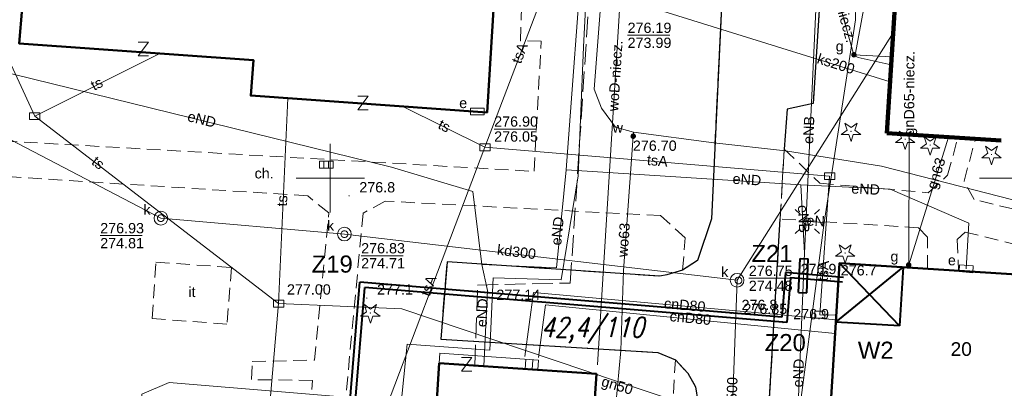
# Model space of a CAD drawing. Extents: x 0 to 6568752, y 0 to 5584302.
# Tile 45 of 58: x 6568527 to 6568599, y 5584135 to 5584162. Entities that reach past the tile are written whole.
import ezdxf
from ezdxf.enums import TextEntityAlignment as Align

# ---------------------------------------------------------------- set-up
doc = ezdxf.new("R2010")
doc.units = 0
doc.header["$PDSIZE"] = 0.75
for name, pattern in [('GAK', [3.5, 2, -0.7, 0.1, -0.7]), ('PRZER2-1', [1.5, 1, -0.5]), ('PRZER3-1', [2, 1.5, -0.5])]:
    doc.linetypes.add(name, pattern=pattern)
doc.layers.get('0').update_dxf_attribs({"linetype": 'CONTINUOUS'})
doc.layers.get('Defpoints').update_dxf_attribs({"linetype": 'CONTINUOUS'})
for name, color, linetype, lineweight in [('alarm', 51, 'CONTINUOUS', 50), ('EGBS', 7, 'CONTINUOUS', 18), ('EGBU', 7, 'CONTINUOUS', 50), ('GEPADR_O', 7, 'CONTINUOUS', 18), ('GEPPHC', 7, 'CONTINUOUS', 18), ('GUPPRZ_O', 7, 'CONTINUOUS', 18), ('OTKC', 7, 'CONTINUOUS', 18), ('OTKC_O', 7, 'CONTINUOUS', 18), ('OTKJ', 7, 'CONTINUOUS', 18), ('OTKK', 7, 'CONTINUOUS', 25), ('OTRN', 7, 'CONTINUOUS', 13), ('OTRN_O', 7, 'CONTINUOUS', 13), ('OTRS', 7, 'CONTINUOUS', 13), ('OTRS_O', 7, 'CONTINUOUS', 13), ('OTZI', 7, 'CONTINUOUS', 18), ('OTZI_O', 7, 'CONTINUOUS', 18), ('ramka sekcji', 7, 'CONTINUOUS', 18), ('siec', 7, 'GAK', 70), ('SUEO', 7, 'CONTINUOUS', 18), ('SUPK', 7, 'CONTINUOUS', 18), ('SUPW', 7, 'CONTINUOUS', 18), ('SUPW_O', 7, 'CONTINUOUS', 18), ('zakres', 6, 'PRZER3-1', 106)]:
    doc.layers.add(name, color=color, linetype=linetype, lineweight=lineweight)
for name, color, linetype, lineweight, true_color in [('OTZG', 7, 'CONTINUOUS', 18, 0x008000), ('SUCP', 7, 'CONTINUOUS', 18, 0xd200d2), ('SUCP_O', 7, 'CONTINUOUS', 18, 0xd200d2), ('SUEP', 1, 'CONTINUOUS', 18, 0xff0000), ('SUEP_O', 1, 'CONTINUOUS', 18, 0xff0000), ('SUES', 1, 'CONTINUOUS', 18, 0xff0000), ('SUES_O', 1, 'CONTINUOUS', 18, 0xff0000), ('SUGP', 7, 'CONTINUOUS', 18, 0xbfbf00), ('SUGP_O', 7, 'CONTINUOUS', 18, 0xbfbf00), ('SUGU', 7, 'CONTINUOUS', 18, 0xbfbf00), ('SUGU_O', 7, 'CONTINUOUS', 18, 0xbfbf00), ('SUGW', 7, 'CONTINUOUS', 18, 0xbfbf00), ('SUGW_O', 7, 'CONTINUOUS', 18, 0xbfbf00), ('SUKK', 7, 'CONTINUOUS', 18, 0x803300), ('SUKP', 7, 'CONTINUOUS', 18, 0x803300), ('SUKP_O', 7, 'CONTINUOUS', 18, 0x803300), ('SUTP', 7, 'CONTINUOUS', 18, 0xff9100), ('SUTP_O', 7, 'CONTINUOUS', 18, 0xff9100), ('SUWP', 5, 'CONTINUOUS', 18, 0x0000ff), ('SUWP_O', 5, 'CONTINUOUS', 18, 0x0000ff), ('SUWW', 5, 'CONTINUOUS', 18, 0x0000ff), ('SUWW_O', 5, 'CONTINUOUS', 18, 0x0000ff)]:
    doc.layers.add(name, color=color, linetype=linetype, lineweight=lineweight, true_color=true_color)
doc.styles.add('Arial', font='arial.ttf')
doc.styles.add('GEO-INFO', font='arial.ttf')
doc.styles.add('UZBROJENIE', font='SIMPLEX.shx', dxfattribs={"width": 0.8, "oblique": 15.00003, "height": 0.9})
doc.dimstyles.get("Standard").update_dxf_attribs({"dimtxt": 0.18, "dimasz": 0.18, "dimexe": 0.18, "dimexo": 0.0625, "dimgap": 0.09, "dimtad": 0, "dimtih": 1, "dimtoh": 1, "dimdec": 4, "dimzin": 0, "dimdsep": 46, "dimtxsty": 'Standard', "dimcen": 0.09, "dimadec": 0, "dimazin": 0, "dimtfac": 1, "dimtdec": 4, "dimtofl": 0, "dimtmove": 0, "dimatfit": 3, "dimfxl": 0, "dimtolj": 1, "dimtzin": 0, "dimarcsym": 0})

# ---------------------------------------------------------------- blocks, each defined once
blk = doc.blocks.new('D_GSPRDI1')
blk.add_hatch(color=0).paths.add_polyline_path([(0, -0.045), (0.013906, -0.042798), (0.02645, -0.036406), (0.036406, -0.02645), (0.042798, -0.013906), (0.045, 0), (0.042798, 0.013906), (0.036406, 0.02645), (0.02645, 0.036406), (0.013906, 0.042798), (0, 0.045), (-0.013906, 0.042798), (-0.02645, 0.036406), (-0.036406, 0.02645), (-0.042798, 0.013906), (-0.045, 0), (-0.042798, -0.013906), (-0.036406, -0.02645), (-0.02645, -0.036406), (-0.013906, -0.042798)])
at = {"color": 0}
blk.add_lwpolyline([(0.272471, 0.088531), (0.713338, -0.231778), (0.168396, -0.231778), (0, -0.750048), (-0.168396, -0.231778), (-0.713338, -0.231778), (-0.272471, 0.088531), (-0.440867, 0.606801), (0, 0.286493), (0.440867, 0.606801)], close=True, dxfattribs=at)
blk = doc.blocks.new('D_GSPWPN1')
blk.add_hatch(color=0).paths.add_polyline_path([(-0.045, 0), (-0.043467, -0.011647), (-0.038971, -0.0225), (-0.03182, -0.03182), (-0.0225, -0.038971), (-0.011647, -0.043467), (0, -0.045), (0.011647, -0.043467), (0.0225, -0.038971), (0.03182, -0.03182), (0.038971, -0.0225), (0.043467, -0.011647), (0.045, 0), (0.043467, 0.011647), (0.038971, 0.0225), (0.03182, 0.03182), (0.0225, 0.038971), (0.011647, 0.043467), (0, 0.045), (-0.011647, 0.043467), (-0.0225, 0.038971), (-0.03182, 0.03182), (-0.038971, 0.0225), (-0.043467, 0.011647)])
blk = doc.blocks.new('D_GSPWPS1')
blk.add_hatch(color=0).paths.add_polyline_path([(-0.045, 0), (-0.043467, -0.011647), (-0.038971, -0.0225), (-0.03182, -0.03182), (-0.0225, -0.038971), (-0.011647, -0.043467), (0, -0.045), (0.011647, -0.043467), (0.0225, -0.038971), (0.03182, -0.03182), (0.038971, -0.0225), (0.043467, -0.011647), (0.045, 0), (0.043467, 0.011647), (0.038971, 0.0225), (0.03182, 0.03182), (0.0225, 0.038971), (0.011647, 0.043467), (0, 0.045), (-0.011647, 0.043467), (-0.0225, 0.038971), (-0.03182, 0.03182), (-0.038971, 0.0225), (-0.043467, 0.011647)])
blk = doc.blocks.new('D_GUPIKP1_3')
at = {"color": 0}
blk.add_lwpolyline([(0.375, -0.25), (-0.375, -0.25), (-0.375, 0.25), (0.375, 0.25)], close=True, dxfattribs=at)
blk = doc.blocks.new('D_GUPWZA1')
blk.add_hatch(color=0).paths.add_polyline_path([(-0.2, 0), (-0.193185, -0.051764), (-0.173205, -0.1), (-0.141421, -0.141421), (-0.1, -0.173205), (-0.051764, -0.193185), (0, -0.2), (0.051764, -0.193185), (0.1, -0.173205), (0.141421, -0.141421), (0.173205, -0.1), (0.193185, -0.051764), (0.2, 0), (0.193185, 0.051764), (0.173205, 0.1), (0.141421, 0.141421), (0.1, 0.173205), (0.051764, 0.193185), (0, 0.2), (-0.051764, 0.193185), (-0.1, 0.173205), (-0.141421, 0.141421), (-0.173205, 0.1), (-0.193185, 0.051764)])
blk = doc.blocks.new('D_GUPESE1')
at = {"color": 0}
blk.add_lwpolyline([(-0.5, -0.25), (-0.5, 0.25), (0.5, 0.25), (0.5, -0.25)], close=True, dxfattribs=at)
blk = doc.blocks.new('D_GUPIWZ1_1')
at = {"color": 0}
blk.add_lwpolyline([(0, 0.25), (0.064705, 0.241481), (0.125, 0.216506), (0.176777, 0.176777), (0.216506, 0.125), (0.241481, 0.064705), (0.25, 0), (0.241481, -0.064705), (0.216506, -0.125), (0.176777, -0.176777), (0.125, -0.216506), (0.064705, -0.241481), (0, -0.25), (-0.064705, -0.241481), (-0.125, -0.216506), (-0.176777, -0.176777), (-0.216506, -0.125), (-0.241481, -0.064705), (-0.25, 0), (-0.241481, 0.064705), (-0.216506, 0.125), (-0.176777, 0.176777), (-0.125, 0.216506), (-0.064705, 0.241481)], close=True, dxfattribs=at)
blk = doc.blocks.new('D_GUPKKS1')
at = {"color": 0}
blk.add_lwpolyline([(0.5, -0.25), (-0.5, -0.25), (-0.5, 0.25), (0.5, 0.25)], close=True, dxfattribs=at)
for points in [[(-0.175, -0.25), (-0.175, 0.25)], [(0.175, -0.25), (0.175, 0.25)]]:
    blk.add_lwpolyline(points, dxfattribs=at)
blk = doc.blocks.new('D_GUPGZA1')
blk.add_hatch(color=0).paths.add_polyline_path([(-0.2, 0), (-0.193185, -0.051764), (-0.173205, -0.1), (-0.141421, -0.141421), (-0.1, -0.173205), (-0.051764, -0.193185), (0, -0.2), (0.051764, -0.193185), (0.1, -0.173205), (0.141421, -0.141421), (0.173205, -0.1), (0.193185, -0.051764), (0.2, 0), (0.193185, 0.051764), (0.173205, 0.1), (0.141421, 0.141421), (0.1, 0.173205), (0.051764, 0.193185), (0, 0.2), (-0.051764, 0.193185), (-0.1, 0.173205), (-0.141421, 0.141421), (-0.173205, 0.1), (-0.193185, 0.051764)])
blk = doc.blocks.new('D_GUPGUT1')
blk.add_hatch(color=0).paths.add_polyline_path([(-0.2, 0), (-0.193185, -0.051764), (-0.173205, -0.1), (-0.141421, -0.141421), (-0.1, -0.173205), (-0.051764, -0.193185), (0, -0.2), (0.051764, -0.193185), (0.1, -0.173205), (0.141421, -0.141421), (0.173205, -0.1), (0.193185, -0.051764), (0.2, 0), (0.193185, 0.051764), (0.173205, 0.1), (0.141421, 0.141421), (0.1, 0.173205), (0.051764, 0.193185), (0, 0.2), (-0.051764, 0.193185), (-0.1, 0.173205), (-0.141421, 0.141421), (-0.173205, 0.1), (-0.193185, 0.051764)])
blk = doc.blocks.new('D_GEPPHC1')
at = {"color": 0}
blk.add_lwpolyline([(-0.375, 0.5), (0.375, 0.5), (-0.375, -0.5), (0.375, -0.5)], dxfattribs=at)
blk = doc.blocks.new('D_GUPELA2')
blk.add_hatch(color=0).paths.add_polyline_path([(-0.001087, 0.044987), (0.011881, 0.043403), (0.021281, 0.03965), (0.030065, 0.033482), (0.038133, 0.023893), (0.043117, 0.012881), (0.044986, 0.001113), (0.044323, -0.007777), (0.040557, -0.019497), (0.033417, -0.030138), (0.024849, -0.037517), (0.013788, -0.042836), (0.002013, -0.044955), (-0.00982, -0.043916), (-0.020466, -0.040077), (-0.029541, -0.033946), (-0.036867, -0.025804), (-0.04187, -0.01649), (-0.04461, -0.005909), (-0.044532, 0.006476), (-0.041285, 0.017903), (-0.034764, 0.028574), (-0.024479, 0.03776), (-0.013449, 0.042943)])
at = {"color": 0}
for points in [[(-0.883883, 0.883883), (-0.53033, 0.53033)], [(0.883883, 0.883883), (0.53033, 0.53033)], [(-0.883883, -0.883883), (-0.53033, -0.53033)], [(0.883883, -0.883883), (0.53033, -0.53033)]]:
    blk.add_lwpolyline(points, dxfattribs=at)
blk = doc.blocks.new('D_GUPELA1')
at = {"color": 0}
blk.add_lwpolyline([(0, 0.25), (0.064705, 0.241481), (0.125, 0.216506), (0.176777, 0.176777), (0.216506, 0.125), (0.241481, 0.064705), (0.25, 0), (0.241481, -0.064705), (0.216506, -0.125), (0.176777, -0.176777), (0.125, -0.216506), (0.064705, -0.241481), (0, -0.25), (-0.064705, -0.241481), (-0.125, -0.216506), (-0.176777, -0.176777), (-0.216506, -0.125), (-0.241481, -0.064705), (-0.25, 0), (-0.241481, 0.064705), (-0.216506, 0.125), (-0.176777, 0.176777), (-0.125, 0.216506), (-0.064705, 0.241481)], close=True, dxfattribs=at)
blk = doc.blocks.new('*D45')
at = {"layer": 'Defpoints', "color": 0, "lineweight": 40}
for p in [(6568647.5, 5584150), (6568650, 5584150), (0, 0)]:
    blk.add_point(p, dxfattribs=at)
at = {"layer": 'ramka sekcji', "color": 0, "lineweight": -2}
blk.add_line((6568649.938, 5584150), (6568647.5, 5584150), dxfattribs=at)
at = {"layer": 'ramka sekcji', "color": 0, "insert": (6568644.106, 5584150), "char_height": 0.75, "attachment_point": 5, "style": 'GEO-INFO'}
blk.add_mtext('\\A1;5584150.0000', dxfattribs=at)
blk = doc.blocks.new('*D46')
at = {"layer": 'Defpoints', "color": 0, "lineweight": 40}
for p in [(6568650, 5584152.5), (6568650, 5584150), (0, 0)]:
    blk.add_point(p, dxfattribs=at)
at = {"layer": 'ramka sekcji', "color": 0, "lineweight": -2}
blk.add_line((6568650, 5584150.062), (6568650, 5584152.5), dxfattribs=at)
at = {"layer": 'ramka sekcji', "color": 0, "insert": (6568650, 5584155.896), "char_height": 0.75, "attachment_point": 5, "rotation": 90, "style": 'GEO-INFO'}
blk.add_mtext('\\A1;6568650.0000', dxfattribs=at)

msp = doc.modelspace()

# ---------------------------------------------------------------- linework, layer by layer
at = {"layer": 'EGBS', "color": 0, "linetype": 'Continuous', "lineweight": 18, "elevation": 10.18}
msp.add_lwpolyline([(6568565.1998, 5584135.98732), (6568565.25, 5584136.7), (6568563.88, 5584136.79), (6568558.03, 5584137.2), (6568557.98, 5584136.49), (6568563.83009, 5584136.08268)], close=True, dxfattribs=at)
for points in [[(6568564.31554, 5584136.76139), (6568564.26894, 5584136.05213)], [(6568564.81446, 5584136.72861), (6568564.76774, 5584136.0174)]]:
    msp.add_lwpolyline(points, dxfattribs=at)
at = {"layer": 'EGBU', "color": 0, "linetype": 'Continuous', "lineweight": 50, "elevation": 10.18}
for points in [[(6568527.47, 5584162.43), (6568514.95, 5584163.31), (6568515.85341, 5584174.79452), (6568528.2, 5584173.99), (6568528.0043, 5584170.77341), (6568545.17, 5584170.16), (6568544.99, 5584167.48), (6568562.18, 5584166.31), (6568561.48, 5584154.81), (6568544.19, 5584156.04), (6568544.4, 5584158.62), (6568527.26, 5584159.84)], [(6568604.31, 5584140), (6568621.50576, 5584138.77306), (6568620.75077, 5584127.4365), (6568603.48, 5584128.53), (6568603.77, 5584131.19), (6568586.56, 5584132.41), (6568587.26, 5584143.79), (6568604.43, 5584142.7)], [(6568557.98, 5584136.49), (6568569.47, 5584135.69), (6568567.32, 5584103.8), (6568555.96, 5584104.39)]]:
    msp.add_lwpolyline(points, close=True, dxfattribs=at)
at = {"layer": 'GUPPRZ_O', "color": 0, "linetype": 'Continuous', "lineweight": 13, "elevation": 10.8, "flags": 128}
for points in [[(6568571.75546, 5584160.44259), (6568574.83546, 5584160.44259)], [(6568561.99576, 5584153.59188), (6568565.07576, 5584153.59188)], [(6568533.17685, 5584145.79955), (6568536.25685, 5584145.79955)], [(6568552.26446, 5584144.33087), (6568555.34446, 5584144.33087)], [(6568580.62354, 5584142.68069), (6568583.70354, 5584142.68069)]]:
    msp.add_lwpolyline(points, dxfattribs=at)
at = {"layer": 'OTKC', "color": 0, "linetype": 'PRZER2-1', "lineweight": 18, "elevation": 10.18}
for points in [[(6568579.27, 5584175.96), (6568577.89, 5584147.04), (6568576.88, 5584143.98), (6568575.77, 5584143.27), (6568575.98, 5584145.63), (6568574.16, 5584147.26), (6568554.03, 5584148.32), (6568552.41, 5584147.44), (6568549.06, 5584111.98), (6568546.69, 5584112.13), (6568548.71, 5584135.22), (6568544.24, 5584135.28), (6568544.3, 5584136.6), (6568548.86, 5584136.71), (6568549.91, 5584147.46), (6568548.36, 5584148.71), (6568512.64, 5584151), (6568511.13, 5584153.58), (6568564.91, 5584150.5), (6568565.44, 5584160.02), (6568563.93, 5584160.04), (6568564, 5584162.56)], [(6568610.52, 5584142.59), (6568596.45, 5584146.06), (6568595.86, 5584145.52), (6568595.97408, 5584143.23681), (6568593.68569, 5584143.38208), (6568593.7, 5584145.69), (6568593.04, 5584146.37), (6568582.92, 5584147.02), (6568583.21, 5584152.12), (6568585.83, 5584149.63), (6568593.75, 5584148.93), (6568595.17, 5584150.21), (6568595.91035, 5584152.94841)], [(6568620.6319, 5584151.37266), (6568622.62, 5584143.19), (6568621.78, 5584142.33), (6568597.12, 5584148.45), (6568596.37, 5584149.78), (6568597.20475, 5584152.8659)], [(6568574.6, 5584125.28), (6568575.25, 5584136.73), (6568576.17, 5584135.74), (6568576.73, 5584134.76), (6568576.9, 5584133.67)]]:
    msp.add_lwpolyline(points, dxfattribs=at)
at = {"layer": 'OTKJ', "color": 0, "linetype": 'PRZER3-1', "lineweight": 18, "elevation": 10.18}
msp.add_lwpolyline([(6568639.98, 5584070.08), (6568624.96, 5584069.96), (6568626.15, 5584083.24), (6568622.05, 5584083.43), (6568621.64, 5584091.37), (6568619.67, 5584095.39), (6568615.39, 5584098.26), (6568574.89, 5584100.61), (6568576.9, 5584133.67), (6568576.73, 5584134.76), (6568576.17, 5584135.74), (6568575.25, 5584136.73), (6568573.98, 5584137.27), (6568558.09, 5584138.24), (6568558.55, 5584143.89), (6568574.11, 5584142.83), (6568574.63, 5584142.93), (6568575.77, 5584143.27), (6568576.88, 5584143.98), (6568577.89, 5584147.04), (6568579.27, 5584175.96)], dxfattribs=at)
msp.add_lwpolyline([(6568586.29, 5584170.27), (6568585.33, 5584155.45), (6568583.44, 5584155.05), (6568583.21, 5584152.12), (6568582.92, 5584147.02), (6568580.74, 5584110.63, 0.2500606), (6568587.46, 5584105.02), (6568588.98, 5584107.87), (6568602.51, 5584107.17), (6568604.16, 5584106.95), (6568613.26, 5584106.43), (6568614.97, 5584103.73), (6568621.76, 5584103.45), (6568623.36, 5584103.37), (6568623.92, 5584103.34), (6568625.92, 5584103.24), (6568629.08, 5584103.06), (6568631.08, 5584102.96), (6568633.3, 5584102.87), (6568635.54, 5584102.77)], format="xyb", dxfattribs=at)
at = {"layer": 'OTKK', "color": 0, "linetype": 'Continuous', "lineweight": 25, "elevation": 10.18}
for points in [[(6568591.91545, 5584171.94399), (6568588.72, 5584173.23), (6568589.01, 5584178.79), (6568586.45, 5584177.5), (6568585.1, 5584175.6), (6568584.42, 5584171.58), (6568586.29, 5584170.27), (6568585.33, 5584155.45), (6568583.44, 5584155.05), (6568583.21, 5584152.12)], [(6568579.27, 5584175.96), (6568577.89, 5584147.04), (6568576.88, 5584143.98), (6568575.77, 5584143.27), (6568574.63, 5584142.93), (6568574.11, 5584142.83), (6568558.55, 5584143.89), (6568558.09, 5584138.24), (6568573.98, 5584137.27), (6568575.25, 5584136.73), (6568576.17, 5584135.74), (6568576.73, 5584134.76), (6568576.9, 5584133.67), (6568574.89, 5584100.61)]]:
    msp.add_lwpolyline(points, dxfattribs=at)
msp.add_lwpolyline([(6568624.96, 5584069.96), (6568639.98, 5584070.08), (6568639.29, 5584102.53), (6568635.54, 5584102.77), (6568633.3, 5584102.87), (6568631.08, 5584102.96), (6568629.08, 5584103.06), (6568625.92, 5584103.24), (6568623.92, 5584103.34), (6568623.36, 5584103.37), (6568621.76, 5584103.45), (6568614.97, 5584103.73), (6568613.26, 5584106.43), (6568604.16, 5584106.95), (6568602.51, 5584107.17), (6568588.98, 5584107.87), (6568587.46, 5584105.02, -0.2500606), (6568580.74, 5584110.63), (6568582.92, 5584147.02)], format="xyb", dxfattribs=at)
at = {"layer": 'OTZI', "color": 0, "linetype": 'PRZER2-1', "lineweight": 18, "elevation": 10.1}
msp.add_lwpolyline([(6568537.25, 5584143.87), (6568542.79, 5584143.47), (6568542.45, 5584139.34), (6568536.98, 5584139.74)], close=True, dxfattribs=at)
at = {"layer": 'ramka sekcji', "color": 0}
for p, q in [((6568550, 5584150), (6568550, 5584152.5)), ((6568550, 5584150), (6568547.5, 5584150)), ((6568550, 5584150), (6568550, 5584147.5)), ((6568550, 5584150), (6568552.5, 5584150)), ((6568600, 5584150), (6568597.5, 5584150))]:
    msp.add_line(p, q, dxfattribs=at)
at = {"layer": 'ramka sekcji', "color": 5, "lineweight": 40}
for p, q in [((6568584.2682, 5584141.63778, 10.14), (6568584.36987, 5584144.13571, 10.14)), ((6568584.36987, 5584144.13571, 10.14), (6568584.97005, 5584144.11128, 10.14)), ((6568584.86838, 5584141.61335, 10.14), (6568584.97005, 5584144.11128, 10.14)), ((6568584.2682, 5584141.63778, 10.14), (6568584.86838, 5584141.61335, 10.14))]:
    msp.add_line(p, q, dxfattribs=at)
at = {"layer": 'siec', "color": 0, "linetype": 'ByBlock', "lineweight": 40}
for p, q in [((6568591.65628, 5584139.19989), (6568587.26, 5584143.79)), ((6568583.2994, 5584143.10371), (6568583.02736, 5584139.83359)), ((6568587.5422, 5584142.75075), (6568583.2994, 5584143.10371)), ((6568586.99529, 5584139.48659), (6568591.92066, 5584143.49413)), ((6568591.92066, 5584143.49413), (6568591.65628, 5584139.19989)), ((6568550.40279, 5584121.18744), (6568552.16807, 5584142.40148)), ((6568583.02736, 5584139.83359), (6568552.16807, 5584142.40148)), ((6568583.66786, 5584142.72184), (6568583.39582, 5584139.45172)), ((6568587.48773, 5584142.40407), (6568583.66786, 5584142.72184)), ((6568550.82997, 5584121.51131), (6568552.53652, 5584142.01961)), ((6568583.39582, 5584139.45172), (6568552.53652, 5584142.01961)), ((6568591.65628, 5584139.19989), (6568586.99529, 5584139.48659))]:
    msp.add_line(p, q, dxfattribs=at)
at = {"layer": 'SUCP', "color": 0, "linetype": 'Continuous', "lineweight": 18, "elevation": 10.14}
for points in [[(6568564.24253, 5584136.95531), (6568564.86118, 5584141.64798), (6568587.00551, 5584139.65264)], [(6568565.24286, 5584136.88842), (6568565.74432, 5584140.75466), (6568586.94368, 5584138.64748)]]:
    msp.add_lwpolyline(points, dxfattribs=at)
at = {"layer": 'SUEP', "linetype": 'PRZER3-1', "lineweight": 18, "elevation": 10.14}
msp.add_lwpolyline([(6568560.58238, 5584136.31089), (6568560.7851, 5584142.19097), (6568567.55885, 5584142.33769), (6568569.72241, 5584174.7728), (6568568.75268, 5584175.93585), (6568566.54485, 5584176.9986), (6568520.37363, 5584194.58131), (6568501.89491, 5584203.47687), (6568485.93649, 5584207.97701), (6568481.66183, 5584212.65942), (6568442.07302, 5584224.70259), (6568418.51306, 5584225.75311), (6568412.04865, 5584222.77544), (6568410.68147, 5584195.95969), (6568396.48012, 5584196.06005)], dxfattribs=at)
at = {"layer": 'SUEP', "linetype": 'Continuous', "lineweight": 18, "elevation": 10.14}
for points in [[(6568569.37, 5584175.62), (6568568.52, 5584159.59), (6568568.14, 5584150.17), (6568566.9, 5584142.58), (6568561.93, 5584142.71), (6568561.67, 5584137.44), (6568555.62, 5584137.86), (6568555.14, 5584133.1), (6568554.03, 5584118.07), (6568553.01, 5584106.16), (6568541.2, 5584107.56), (6568538.33, 5584107.04), (6568533.21, 5584107.22), (6568532.35, 5584098.15), (6568531.19, 5584089.85), (6568518.96, 5584091.16)], [(6568538.34205, 5584175.49634), (6568568.54621, 5584167.93037), (6568567.26294, 5584150.61906)], [(6568640.43, 5584082.03), (6568640.69, 5584089.39), (6568641.24, 5584103.02), (6568636.69, 5584103.95), (6568617.33, 5584104.83), (6568613.65, 5584107.14), (6568599.92, 5584108.18), (6568591.12, 5584108.53), (6568588.18, 5584108.66), (6568586.87, 5584106.7), (6568583.78, 5584107.84), (6568582.68, 5584114.09), (6568583.17, 5584121.74), (6568583.88, 5584129.52), (6568586.13, 5584146.77), (6568588.42, 5584161.56), (6568588.64, 5584171.67)], [(6568584.68896, 5584144.51279), (6568585.94331, 5584171.25242)], [(6568567.26294, 5584150.61906), (6568566.55221, 5584143.45735), (6568561.09889, 5584143.68311), (6568560.42685, 5584149.01969), (6568554.47985, 5584150.80643), (6568526.70733, 5584157.6286), (6568514.6789, 5584159.39864), (6568500.93602, 5584164.42151)], [(6568567.26294, 5584150.61906), (6568584.42172, 5584149.5194)], [(6568584.42172, 5584149.5194), (6568584.68896, 5584144.51279)], [(6568584.42172, 5584149.5194), (6568590.9689, 5584149.20036), (6568596.7109, 5584146.70586), (6568596.52, 5584143.38)], [(6568584.9, 5584146.83), (6568586.13, 5584146.77)], [(6568615.77907, 5584105.12669), (6568586.93715, 5584105.18636), (6568582.77131, 5584106.00045), (6568583.18599, 5584120.92094), (6568582.79122, 5584121.76106), (6568583.95676, 5584126.99434), (6568584.68896, 5584144.51279)], [(6568561.09889, 5584143.68311), (6568561.5003, 5584141.79213), (6568561.25201, 5584136.26218)], [(6568445.94158, 5584095.72461), (6568463.08232, 5584095.53245), (6568469.09261, 5584094.92384), (6568472.44526, 5584094.27199), (6568479.09718, 5584093.38563), (6568501.60242, 5584091.16944), (6568510.47472, 5584090.11168), (6568531.72465, 5584088.14533), (6568533.163, 5584089.13494), (6568535.21086, 5584107.92978), (6568536.22578, 5584134.20382), (6568538.22056, 5584135.05463), (6568554.95303, 5584133.678), (6568555.75969, 5584133.63631), (6568556.96104, 5584133.35687), (6568557.78151, 5584133.33584)]]:
    msp.add_lwpolyline(points, dxfattribs=at)
at = {"layer": 'SUGP', "color": 0, "linetype": 'Continuous', "lineweight": 18, "elevation": 10.14}
for points in [[(6568550.81, 5584181.1), (6568551.26, 5584181), (6568575.43, 5584169.92), (6568586.76, 5584166.6), (6568589.28, 5584165.85), (6568589.52, 5584165.75), (6568589.59, 5584165.49), (6568588.42, 5584159.13), (6568588.42, 5584158.92), (6568588.63, 5584158.83), (6568591.0389, 5584158.28114)], [(6568585.97078, 5584167.32838), (6568588.31407, 5584159.01797), (6568591.07634, 5584158.86474)], [(6568592.34909, 5584153.1754), (6568592.32, 5584143.66)], [(6568595.23006, 5584152.99177), (6568592.32, 5584143.66)]]:
    msp.add_lwpolyline(points, dxfattribs=at)
at = {"layer": 'SUKP', "color": 0, "linetype": 'Continuous', "lineweight": 18, "elevation": 10.14}
for points in [[(6568590.9598, 5584157.04824), (6568573.6282, 5584162.42214)], [(6568579.76714, 5584142.53764), (6568591.18868, 5584160.61571)], [(6568506.21248, 5584159.82292), (6568504.38659, 5584150.49952), (6568522.77738, 5584154.7994), (6568537.61338, 5584147.07684), (6568551.0394, 5584145.9098), (6568579.76714, 5584142.53764)], [(6568579.14172, 5584125.54023), (6568579.76714, 5584142.53764)]]:
    msp.add_lwpolyline(points, dxfattribs=at)
at = {"layer": 'SUPK', "color": 0, "linetype": 'Continuous', "lineweight": 18, "elevation": 10.14}
for points in [[(6568537.61338, 5584146.57684, -1), (6568537.61338, 5584147.57684, -1)], [(6568551.0394, 5584145.4098, -1), (6568551.0394, 5584146.4098, -1)], [(6568579.76714, 5584142.03764, -1), (6568579.76714, 5584143.03764, -1)]]:
    msp.add_lwpolyline(points, format="xyb", close=True, dxfattribs=at)
at = {"layer": 'SUTP', "color": 0, "linetype": 'Continuous', "lineweight": 18, "elevation": 10.14}
for points in [[(6568561.31736, 5584152.25858), (6568566.54103, 5584165.96694), (6568572.90809, 5584180.97013), (6568576.60059, 5584190.95904)], [(6568524.6324, 5584162.62945), (6568528.38554, 5584154.53443)], [(6568528.38554, 5584154.53443), (6568537.53362, 5584159.10874)], [(6568546.89159, 5584155.84781), (6568546.22854, 5584140.83128)], [(6568555.31196, 5584155.24879), (6568561.31736, 5584152.25858)], [(6568546.22854, 5584140.83128), (6568528.38554, 5584154.53443)], [(6568549.14326, 5584088.89683), (6568551.61898, 5584118.72103), (6568552.56429, 5584129.17402), (6568561.31736, 5584152.25858)], [(6568585.81698, 5584140.02031), (6568586.53653, 5584150.14336), (6568561.31736, 5584152.25858)], [(6568538.45712, 5584081.55457), (6568540.33073, 5584094.93775), (6568544.32745, 5584118.79709), (6568546.22854, 5584140.83128)], [(6568546.22854, 5584140.83128), (6568555.24527, 5584140.43943), (6568588.81, 5584129.14)], [(6568587.02566, 5584139.98035), (6568585.81698, 5584140.02031)]]:
    msp.add_lwpolyline(points, dxfattribs=at)
at = {"layer": 'SUWP', "color": 0, "linetype": 'Continuous', "lineweight": 18, "elevation": 10.14}
for points in [[(6568571.92617, 5584174.48857), (6568569.54514, 5584136.35752)], [(6568570.05045, 5584166.03217), (6568569.32325, 5584156.50206), (6568569.85126, 5584155.10876), (6568570.86908, 5584153.73177), (6568572.18399, 5584153.35868), (6568578.06442, 5584152.58439), (6568583.31245, 5584151.99196), (6568590.32742, 5584150.87227), (6568600.88308, 5584148.16806), (6568606.40063, 5584146.83906), (6568613.10053, 5584145.33527), (6568621.97345, 5584143.60946), (6568623.26553, 5584143.4561)], [(6568572.18399, 5584153.35868), (6568572.16773, 5584153.06845), (6568571.45415, 5584143.2585), (6568571.25946, 5584137.41554), (6568570.89041, 5584133.46048), (6568569.31702, 5584133.4209)]]:
    msp.add_lwpolyline(points, dxfattribs=at)
at = {"layer": 'zakres', "color": 0, "ltscale": 7}
msp.add_lwpolyline([(6568248.9828, 5583949.49809), (6568593.23088, 5583926.24598), (6568594.73885, 5583944.72564), (6568600.03506, 5583944.48551), (6568601.93947, 5583972.41355), (6568624.21788, 5583971.15638), (6568661.45926, 5583969.71449), (6568667.75842, 5584103.27503), (6568620.63994, 5584106.09947), (6568620.96872, 5584115.5807), (6568625.17121, 5584115.63721), (6568627.02161, 5584150.96538), (6568590.71801, 5584153.27937), (6568592.77721, 5584185.3763), (6568538.50559, 5584204.10606), (6568463.99933, 5584229.86642), (6568419.28314, 5584244.20999), (6568355.04246, 5584262.48696)], dxfattribs=at)

# ---------------------------------------------------------------- block references
at = {"layer": 'GEPPHC', "color": 0, "linetype": 'Continuous', "lineweight": 18}
for p in [(6568536.33562, 5584159.44991, 10.24), (6568552.39461, 5584155.48261, 10.24), (6568559.98693, 5584136.40234, 10.24)]:
    msp.add_blockref('D_GEPPHC1', p, dxfattribs=at)
at = {"layer": 'OTRN', "color": 0, "linetype": 'Continuous', "lineweight": 13}
for p in [(6568551.38, 5584148.71, 10.08), (6568583.66, 5584142.74, 10.08), (6568586.6, 5584142.64, 10.08), (6568552.68, 5584141.24, 10.08), (6568579.34, 5584140.11, 10.08), (6568583.12, 5584139.44, 10.08)]:
    msp.add_blockref('D_GSPWPN1', p, dxfattribs=at)
at = {"layer": 'OTRS', "color": 0, "linetype": 'Continuous', "lineweight": 13}
for p in [(6568561.41, 5584140.85, 10.08), (6568579.48, 5584139.82, 10.08)]:
    msp.add_blockref('D_GSPWPS1', p, dxfattribs=at)
at = {"layer": 'OTZG', "color": 0, "linetype": 'Continuous', "lineweight": 18}
for p in [(6568588.1, 5584153.42, 10.12), (6568592.06, 5584152.84, 10.12), (6568593.89, 5584152.42, 10.12), (6568598.38, 5584151.73, 10.12), (6568587.67, 5584144.53, 10.12), (6568552.94, 5584140.15, 10.12)]:
    msp.add_blockref('D_GSPRDI1', p, dxfattribs=at)
at = {"layer": 'SUEO', "color": 0, "linetype": 'Continuous', "lineweight": 18}
for name, p in [('D_GUPELA2', (6568584.9, 5584146.83, 10.15)), ('D_GUPELA1', (6568584.9, 5584146.83, 10.16))]:
    msp.add_blockref(name, p, dxfattribs=at)
at = {"layer": 'SUES', "linetype": 'Continuous', "lineweight": 18}
msp.add_blockref('D_GUPESE1', (6568560.77, 5584154.87, 10.16), dxfattribs=at)
at = {"layer": 'SUES', "linetype": 'Continuous', "lineweight": 18, "rotation": 355.71722977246}
msp.add_blockref('D_GUPESE1', (6568596.52, 5584143.38, 10.16), dxfattribs=at)
at = {"layer": 'SUGU', "color": 0, "linetype": 'Continuous', "lineweight": 18}
msp.add_blockref('D_GUPGUT1', (6568588.31407, 5584159.01797, 10.16), dxfattribs=at)
at = {"layer": 'SUGW', "color": 0, "linetype": 'Continuous', "lineweight": 18}
msp.add_blockref('D_GUPGZA1', (6568592.32, 5584143.66, 10.16), dxfattribs=at)
at = {"layer": 'SUKK', "color": 0, "linetype": 'Continuous', "lineweight": 18}
msp.add_blockref('D_GUPKKS1', (6568549.71, 5584150.99, 10.16), dxfattribs=at)
at = {"layer": 'SUPK', "color": 0, "linetype": 'Continuous', "lineweight": 18}
for p in [(6568528.38554, 5584154.53443, 10.16), (6568561.31736, 5584152.25858, 10.16), (6568586.53653, 5584150.14336, 10.16), (6568546.22854, 5584140.83128, 10.16), (6568585.81698, 5584140.02031, 10.16)]:
    msp.add_blockref('D_GUPIKP1_3', p, dxfattribs=at)
at = {"layer": 'SUPW', "color": 0, "linetype": 'Continuous', "lineweight": 18}
for p in [(6568537.61338, 5584147.07684, 10.18), (6568551.0394, 5584145.9098, 10.18), (6568579.87354, 5584142.52515, 10.18)]:
    msp.add_blockref('D_GUPIWZ1_1', p, dxfattribs=at)
at = {"layer": 'SUWW', "color": 0, "linetype": 'Continuous', "lineweight": 18}
msp.add_blockref('D_GUPWZA1', (6568572.16773, 5584153.06845, 10.16), dxfattribs=at)

# ---------------------------------------------------------------- texts
at = {"layer": 'alarm', "color": 0, "linetype": 'Continuous', "lineweight": 30, "style": 'GEO-INFO'}
for s, p in [('Z21', (6568582.32224, 5584144.50482, 0.66)), ('Z19', (6568550.14771, 5584143.72313, 0.66)), ('Z20', (6568583.2896, 5584137.98406, 10.8)), ('W2', (6568589.9074, 5584137.43557, 0.66))]:
    msp.add_text(s, height=1.25, dxfattribs=at).set_placement(p, align=Align.MIDDLE)
at = {"layer": 'alarm', "color": 0, "lineweight": 30, "style": 'UZBROJENIE', "oblique": 15.00003, "width": 0.8}
msp.add_text('42,4/110', height=1.44, dxfattribs=at).set_placement((6568565.43704, 5584138.38551, 10.14))
at = {"layer": 'GEPADR_O', "color": 0, "linetype": 'Continuous', "lineweight": 0, "style": 'Arial'}
msp.add_text('20', height=1, dxfattribs=at).set_placement((6568595.38602, 5584137.01199, 10.8))
at = {"layer": 'GUPPRZ_O', "color": 0, "linetype": 'Continuous', "lineweight": 0, "style": 'Arial'}
for s, p in [('276.19', (6568571.75546, 5584160.61509, 10.8)), ('273.99', (6568571.75546, 5584159.52009, 10.8)), ('276.90', (6568561.99576, 5584153.76438, 10.8)), ('276.05', (6568561.99576, 5584152.66938, 10.8)), ('276.70', (6568572.1439, 5584151.9998, 10.8)), ('276.93', (6568533.17685, 5584145.97205, 10.8)), ('274.81', (6568533.17685, 5584144.87705, 10.8)), ('276.83', (6568552.26446, 5584144.50337, 10.8)), ('274.71', (6568552.26446, 5584143.40837, 10.8)), ('276.75', (6568580.62354, 5584142.85319, 10.8)), ('277.00', (6568546.83809, 5584141.49425, 10.8)), ('274.48', (6568580.62354, 5584141.75819, 10.8))]:
    msp.add_text(s, height=0.75, dxfattribs=at).set_placement(p)
at = {"layer": 'OTKC_O', "color": 0, "linetype": 'Continuous', "lineweight": 0, "style": 'Arial'}
msp.add_text('ch.', height=0.75, dxfattribs=at).set_placement((6568545.17, 5584149.97904, 10.8), align=Align.CENTER)
at = {"layer": 'OTRN_O', "color": 0, "linetype": 'Continuous', "lineweight": 0, "style": 'Arial'}
for s, p in [('276.8', (6568552.13, 5584148.96, 10.8)), ('276.9', (6568584.41, 5584142.99, 10.8)), ('276.7', (6568587.35, 5584142.89, 10.8)), ('277.1', (6568553.43, 5584141.49, 10.8)), ('276.8', (6568580.09, 5584140.36, 10.8)), ('276.9', (6568583.87, 5584139.69, 10.8))]:
    msp.add_text(s, height=0.75, dxfattribs=at).set_placement(p)
at = {"layer": 'OTRS_O', "color": 0, "linetype": 'Continuous', "lineweight": 0, "style": 'Arial'}
for s, p in [('277.14', (6568562.16, 5584141.1, 10.8)), ('276.85', (6568580.23, 5584140.07, 10.8))]:
    msp.add_text(s, height=0.75, dxfattribs=at).set_placement(p)
at = {"layer": 'OTZI_O', "color": 0, "linetype": 'Continuous', "lineweight": 0, "style": 'Arial'}
msp.add_text('it', height=0.75, dxfattribs=at).set_placement((6568539.885, 5584141.31018, 10.8), align=Align.CENTER)
at = {"layer": 'SUCP_O', "color": 0, "linetype": 'Continuous', "lineweight": 0, "style": 'Arial'}
for rotation, p in [(354.8512134, (6568575.907, 5584140.35802, 10.8)), (354.323548, (6568576.31497, 5584139.40903, 10.8))]:
    msp.add_text('cnD80', height=0.75, rotation=rotation, dxfattribs=at).set_placement(p, align=Align.CENTER)
at = {"layer": 'SUEP_O', "linetype": 'Continuous', "lineweight": 0, "style": 'Arial'}
for s, rotation, p in [('eND', 346.1988651, (6568540.52358, 5584153.93251, 10.8)), ('eNB', 87.3142323, (6568585.377, 5584153.50469, 10.8)), ('eND', 356.3330669, (6568580.46282, 5584149.52588, 10.8)), ('eND', 357.2102272, (6568589.15219, 5584148.83129, 10.8)), ('eNB', 273.0554553, (6568584.26228, 5584147.00045, 10.8)), ('eN', 357.2072977, (6568585.5007, 5584146.50687, 10.8)), ('eND', 84.3325269, (6568566.99065, 5584146.09984, 10.8)), ('eND', 87.32221, (6568561.49305, 5584140.1461, 10.8)), ('eND', 87.6066464, (6568584.61608, 5584135.74131, 10.8))]:
    msp.add_text(s, height=0.75, rotation=rotation, dxfattribs=at).set_placement(p, align=Align.CENTER)
at = {"layer": 'SUES_O', "linetype": 'Continuous', "lineweight": 0, "style": 'Arial'}
for p in [(6568560.02, 5584155.12, 10.8), (6568595.77, 5584143.63, 10.8)]:
    msp.add_text('e', height=0.75, dxfattribs=at).set_placement(p, align=Align.RIGHT)
at = {"layer": 'SUGP_O', "color": 0, "linetype": 'Continuous', "lineweight": 0, "style": 'Arial'}
for s, rotation, p in [('gnD150-niecz.', 285.7468757, (6568586.85996, 5584163.09353, 10.8)), ('gnD65-niecz.', 89.7101261, (6568592.73006, 5584156.19891, 10.8)), ('gn63', 72.6802242, (6568594.68017, 5584150.24263, 10.8)), ('gn50', 343.3792452, (6568570.89837, 5584134.49527, 10.8))]:
    msp.add_text(s, height=0.75, rotation=rotation, dxfattribs=at).set_placement(p, align=Align.CENTER)
at = {"layer": 'SUGU_O', "color": 0, "linetype": 'Continuous', "lineweight": 0, "style": 'Arial'}
msp.add_text('g', height=0.75, dxfattribs=at).set_placement((6568587.56407, 5584159.26797, 10.8), align=Align.RIGHT)
at = {"layer": 'SUGW_O', "color": 0, "linetype": 'Continuous', "lineweight": 0, "style": 'Arial'}
msp.add_text('g', height=0.75, dxfattribs=at).set_placement((6568591.57, 5584143.91, 10.8), align=Align.RIGHT)
at = {"layer": 'SUKP_O', "color": 0, "linetype": 'Continuous', "lineweight": 0, "style": 'Arial'}
for s, rotation, p in [('ks200', 342.7732384, (6568586.88965, 5584158.00299, 10.8)), ('kd300', 353.3050597, (6568563.58945, 5584144.24561, 10.8)), ('kd500', 87.892722, (6568579.74771, 5584134.02814, 10.8))]:
    msp.add_text(s, height=0.75, rotation=rotation, dxfattribs=at).set_placement(p, align=Align.CENTER)
at = {"layer": 'SUPW_O', "color": 0, "linetype": 'Continuous', "lineweight": 0, "style": 'Arial'}
for p in [(6568536.86338, 5584147.32684, 10.8), (6568550.2894, 5584146.1598, 10.8), (6568579.12354, 5584142.77515, 10.8)]:
    msp.add_text('k', height=0.75, dxfattribs=at).set_placement(p, align=Align.RIGHT)
at = {"layer": 'SUTP_O', "color": 0, "linetype": 'Continuous', "lineweight": 0, "style": 'Arial'}
for s, rotation, p in [('tsA', 69.1403011, (6568564.20343, 5584159.00826, 10.8)), ('ts', 26.5663659, (6568533.09083, 5584156.55909, 10.8)), ('ts', 333.5303344, (6568558.18385, 5584153.49097, 10.8)), ('ts', 322.4762828, (6568532.80451, 5584150.83153, 10.8)), ('tsA', 355.2056281, (6568573.90241, 5584150.90852, 10.8)), ('ts', 87.4717365, (6568546.85325, 5584148.3266, 10.8)), ('tsA', 85.9342063, (6568586.44222, 5584143.20248, 10.8)), ('tsA', 69.234585, (6568557.53114, 5584142.00926, 10.8))]:
    msp.add_text(s, height=0.75, rotation=rotation, dxfattribs=at).set_placement(p, align=Align.CENTER)
at = {"layer": 'SUWP_O', "color": 0, "linetype": 'Continuous', "lineweight": 0, "style": 'Arial'}
for s, rotation, p in [('woD-niecz.', 86.4269088, (6568571.23059, 5584157.45765, 10.8)), ('wo63', 85.8395672, (6568571.83887, 5584145.45637, 10.8))]:
    msp.add_text(s, height=0.75, rotation=rotation, dxfattribs=at).set_placement(p, align=Align.CENTER)
at = {"layer": 'SUWW_O', "color": 0, "linetype": 'Continuous', "lineweight": 0, "style": 'Arial'}
msp.add_text('w', height=0.75, dxfattribs=at).set_placement((6568571.41773, 5584153.31845, 10.8), align=Align.RIGHT)

# ---------------------------------------------------------------- dimensions: what is measured, and where the dimension line sits
at = {"layer": 'ramka sekcji', "color": 0}
for offset, dtype, picture, middle in [((0, 2.5), 1, '*D46', (6568649.9999999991, 5584155.8956787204)), ((-2.5, 0), 0, '*D45', (6568644.1063676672, 5584150))]:
    dim = msp.add_ordinate_dim(feature_location=(6568650, 5584150), offset=offset, dtype=dtype, origin=(0, 0), dimstyle='Standard', override={"dimtxt": 0.75, "dimtxsty": 'GEO-INFO'}, dxfattribs=at)
    dim.commit()
    dim.dimension.update_dxf_attribs({"geometry": picture, "text_midpoint": middle})

doc.saveas('drawing.dxf')
